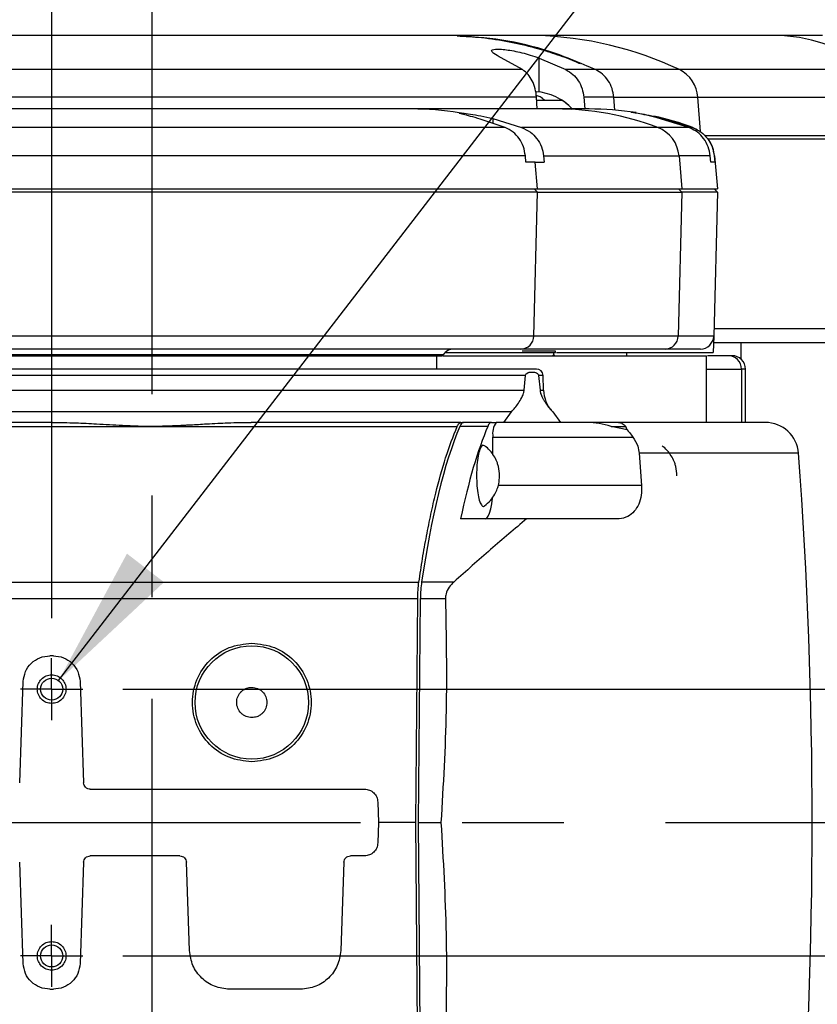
# Model space of a CAD drawing. Extents: x 0 to 841, y 0 to 594.
# Tile 72 of 142: x 318 to 338, y 519 to 544. Entities that reach past the tile are written whole.
import ezdxf

# ---------------------------------------------------------------- set-up
doc = ezdxf.new("R2010")
doc.units = 0
doc.linetypes.add('CENTERX2', pattern=[20.32, 12.7, -2.54, 2.54, -2.54])
doc.layers.get('0').update_dxf_attribs({"linetype": 'CONTINUOUS'})
doc.styles.add('SLDTEXTSTYLE0', font='TXT', dxfattribs={"width": 0.75})
doc.styles.add('SLDTEXTSTYLE3', font='TXT', dxfattribs={"width": 0.6875})
doc.dimstyles.new('SLDDIMSTYLE0', dxfattribs={"dimtxt": 3.5, "dimasz": 3.556, "dimexe": 0, "dimexo": 0.0625, "dimgap": 0.875, "dimtad": 1, "dimlfac": 6, "dimrnd": 1e-09, "dimzin": 12, "dimtxsty": 'SLDTEXTSTYLE0', "dimsah": 1, "dimcen": 0.09, "dimazin": 3, "dimtfac": 1, "dimtmove": 0, "dimatfit": 3, "dimtolj": 1, "dimtzin": 12})
doc.dimstyles.new('SLDDIMSTYLE17', dxfattribs={"dimtxt": 3.5, "dimasz": 3.556, "dimexe": 0, "dimexo": 0.0625, "dimgap": 0.875, "dimtad": 1, "dimlfac": 2.5, "dimrnd": 1e-09, "dimzin": 12, "dimtxsty": 'SLDTEXTSTYLE0', "dimblk1": 'NONE', "dimblk2": 'NONE', "dimsah": 1, "dimcen": 0, "dimazin": 3, "dimtol": 1, "dimtp": 0.012, "dimtfac": 1, "dimtdec": 3, "dimtmove": 0, "dimatfit": 3, "dimtolj": 1})
doc.dimstyles.new('SLDDIMSTYLE18', dxfattribs={"dimtxt": 3.5, "dimasz": 3.556, "dimexe": 0, "dimexo": 0.0625, "dimgap": 0.875, "dimtad": 1, "dimlfac": 2.5, "dimrnd": 1e-09, "dimzin": 12, "dimtxsty": 'SLDTEXTSTYLE0', "dimblk1": 'NONE', "dimblk2": 'NONE', "dimsah": 1, "dimcen": 0, "dimazin": 3, "dimtol": 1, "dimtp": 0.01, "dimtfac": 1, "dimtmove": 0, "dimatfit": 3, "dimtolj": 1})
doc.dimstyles.new('SLDDIMSTYLE2', dxfattribs={"dimtxt": 3.5, "dimasz": 3.556, "dimexe": 0, "dimexo": 0.0625, "dimgap": 0.875, "dimtad": 1, "dimlfac": 6, "dimrnd": 1e-09, "dimzin": 12, "dimtxsty": 'SLDTEXTSTYLE0', "dimsah": 1, "dimcen": 0.09, "dimazin": 3, "dimtfac": 1, "dimtofl": 0, "dimtmove": 0, "dimatfit": 3, "dimtolj": 1, "dimtzin": 12})
doc.dimstyles.new('SLDDIMSTYLE8', dxfattribs={"dimtxt": 0, "dimasz": 3.556, "dimexe": 0, "dimexo": 0.0625, "dimgap": 0, "dimtad": 0, "dimtih": 1, "dimtoh": 1, "dimdec": 0, "dimrnd": 1e-09, "dimzin": 0, "dimtxsty": 'STANDARD', "dimsah": 1, "dimcen": 0.09, "dimazin": 3, "dimtfac": 3.556, "dimtdec": 0, "dimtofl": 0, "dimtmove": 0, "dimatfit": 3, "dimtolj": 1, "dimtzin": 0})

# ---------------------------------------------------------------- blocks, each defined once
blk = doc.blocks.new('_D_36')
at = {"color": 7, "linetype": 'CONTINUOUS'}
for p, q in [((319.138, 529.027), (319.138, 552.92)), ((321.638, 548.328), (321.638, 552.92)), ((319.138, 551.92), (312.788, 551.92)), ((319.138, 551.92), (321.638, 551.92)), ((321.638, 551.92), (330.464, 551.92))]:
    blk.add_line(p, q, dxfattribs=at)
for points in [[(319.138, 551.92), (315.582, 552.301), (315.582, 551.539)], [(321.638, 551.92), (325.194, 551.539), (325.194, 552.301)]]:
    blk.add_solid(points, dxfattribs=at)
at = {"color": 7, "linetype": 'CONTINUOUS', "insert": (325.291, 556.432, 0.017), "char_height": 3.5, "attachment_point": 1, "style": 'SLDTEXTSTYLE0'}
blk.add_mtext('15', dxfattribs=at)
blk = doc.blocks.new('_D_37')
at = {"color": 7, "linetype": 'CONTINUOUS'}
for p, q in [((394.388, 527.252), (394.388, 536.719)), ((320.913, 527.252), (395.388, 527.252)), ((394.388, 527.252), (394.388, 523.919)), ((394.388, 523.919), (394.388, 517.569))]:
    blk.add_line(p, q, dxfattribs=at)
for points in [[(394.388, 527.252), (394.769, 530.808), (394.007, 530.808)], [(394.388, 523.919), (394.007, 520.363), (394.769, 520.363)]]:
    blk.add_solid(points, dxfattribs=at)
at = {"color": 7, "linetype": 'CONTINUOUS', "insert": (389.876, 531.546, 0.017), "char_height": 3.5, "attachment_point": 1, "rotation": 90, "style": 'SLDTEXTSTYLE0'}
blk.add_mtext('20', dxfattribs=at)
blk = doc.blocks.new('_D_45')
at = {"color": 7, "linetype": 'CONTINUOUS'}
for p, q in [((314.138, 529.027), (314.138, 552.92)), ((319.138, 529.027), (319.138, 552.92)), ((314.138, 551.92), (319.138, 551.92))]:
    blk.add_line(p, q, dxfattribs=at)
for points in [[(314.138, 551.92), (317.694, 551.539), (317.694, 552.301)], [(319.138, 551.92), (315.582, 552.301), (315.582, 551.539)]]:
    blk.add_solid(points, dxfattribs=at)
at = {"color": 7, "linetype": 'CONTINUOUS', "insert": (314.46, 556.432, -101.859), "char_height": 3.5, "attachment_point": 1, "style": 'SLDTEXTSTYLE0'}
blk.add_mtext('30', dxfattribs=at)
blk = doc.blocks.new('_D_46')
at = {"color": 7, "linetype": 'CONTINUOUS'}
for p, q in [((400.686, 527.252), (400.686, 536.719)), ((320.913, 527.252), (401.686, 527.252)), ((400.686, 527.252), (400.686, 520.586)), ((320.913, 520.586), (401.686, 520.586)), ((400.686, 520.586), (400.686, 514.236))]:
    blk.add_line(p, q, dxfattribs=at)
for points in [[(400.686, 527.252), (401.067, 530.808), (400.305, 530.808)], [(400.686, 520.586), (400.305, 517.03), (401.067, 517.03)]]:
    blk.add_solid(points, dxfattribs=at)
at = {"color": 7, "linetype": 'CONTINUOUS', "insert": (396.174, 531.546, -101.859), "char_height": 3.5, "attachment_point": 1, "rotation": 90, "style": 'SLDTEXTSTYLE0'}
blk.add_mtext('40', dxfattribs=at)
blk = doc.blocks.new('SW_CENTERMARKSYMBOL_19')
at = {"color": 0, "linetype": 'CONTINUOUS'}
for p, q in [((0, 0.417), (0, 0.775)), ((0, 0), (0, 0.417)), ((-0.417, 0), (-0.775, 0)), ((0, 0), (-0.417, 0)), ((0, 0), (0, -0.417)), ((0, 0), (0.417, 0)), ((0.417, 0), (0.775, 0)), ((0, -0.417), (0, -0.775))]:
    blk.add_line(p, q, dxfattribs=at)
blk = doc.blocks.new('SW_CENTERMARKSYMBOL_20')
at = {"color": 0, "linetype": 'CONTINUOUS'}
for p, q in [((0, 0.417), (0, 0.775)), ((0, 0), (0, 0.417)), ((-0.417, 0), (-0.775, 0)), ((0, 0), (-0.417, 0)), ((0, 0), (0, -0.417)), ((0, 0), (0.417, 0)), ((0.417, 0), (0.775, 0)), ((0, -0.417), (0, -0.775))]:
    blk.add_line(p, q, dxfattribs=at)
blk = doc.blocks.new('_D_71')
at = {"color": 7, "linetype": 'CONTINUOUS'}
for centre, start, end in [((561.062, 536.749), 153.4349, 206.5651), ((557.426, 536.749), 333.4349, 26.5651)]:
    blk.add_arc(centre, 10.12, start, end, dxfattribs=at)
at = {"color": 7, "linetype": 'CONTINUOUS', "char_height": 3.5, "attachment_point": 1}
for s, insert, style in [('0.012', (554.839, 541.26, -108.66), 'SLDTEXTSTYLE0'), ('+', (552.01, 541.26, -108.66), 'SLDTEXTSTYLE0'), ('depth 4', (568.858, 536.788, -108.66), 'SLDTEXTSTYLE0'), ('%%c', (534.716, 536.735, -108.66), 'SLDTEXTSTYLE0'), ('4 H7', (539.995, 536.788, -108.66), 'SLDTEXTSTYLE3'), ('0', (554.839, 536.735, -108.66), 'SLDTEXTSTYLE0')]:
    blk.add_mtext(s, dxfattribs=dict(at, insert=insert, style=style))
blk = doc.blocks.new('_NONE')
blk = doc.blocks.new('_D_72')
at = {"color": 7, "linetype": 'CONTINUOUS'}
for centre, start, end in [((561.427, 563.816), 153.4349, 206.5651), ((555.205, 563.816), 333.4349, 26.5651)]:
    blk.add_arc(centre, 10.12, start, end, dxfattribs=at)
at = {"color": 7, "linetype": 'CONTINUOUS', "char_height": 3.5, "attachment_point": 1}
for s, insert, style in [('0.01', (555.205, 568.328, -108.66), 'SLDTEXTSTYLE0'), ('+', (552.375, 568.328, -108.66), 'SLDTEXTSTYLE0'), ('depth 5', (566.637, 563.855, -108.66), 'SLDTEXTSTYLE0'), ('2x', (530.254, 563.855, -108.66), 'SLDTEXTSTYLE0'), ('%%c', (535.081, 563.802, -108.66), 'SLDTEXTSTYLE0'), ('3 H7', (540.36, 563.855, -108.66), 'SLDTEXTSTYLE3'), ('0', (555.205, 563.802, -108.66), 'SLDTEXTSTYLE0')]:
    blk.add_mtext(s, dxfattribs=dict(at, insert=insert, style=style))

msp = doc.modelspace()

# ---------------------------------------------------------------- linework, layer by layer
at = {"color": 7, "linetype": 'CENTERX2'}
for p, q in [((321.6377, 547.3278), (321.6377, 499.6179)), ((192.2305, 523.919), (397.7378, 523.919))]:
    msp.add_line(p, q, dxfattribs=at)
at = {"color": 7, "linetype": 'CONTINUOUS'}
for p, q in [((331.2406, 543.5857), (329.1706, 543.5857)), ((338.3942, 543.5857), (337.3642, 543.5857)), ((330.9018, 542.7344), (330.3718, 543.0288)), ((331.3132, 543.0252), (331.9825, 542.7344)), ((332.7258, 542.7344), (331.9825, 542.7344)), ((339.618, 542.7344), (334.8204, 542.7344)), ((331.2705, 541.7523), (331.2523, 542.0448)), ((333.1832, 542.0448), (332.4313, 542.0448)), ((332.4313, 542.0448), (332.4546, 541.7523)), ((333.2092, 541.7245), (333.1832, 542.0448)), ((335.281, 542.0448), (339.908, 542.0448)), ((331.7374, 541.7523), (328.1329, 541.7523)), ((330.4649, 541.2895), (329.8466, 541.4987)), ((330.1598, 541.5103), (330.8753, 541.2895)), ((335.0564, 541.2895), (334.2694, 541.5338)), ((334.3443, 541.5339), (335.1444, 541.2895)), ((334.2801, 541.2895), (330.8753, 541.2895)), ((335.0564, 541.2895), (334.2801, 541.2895)), ((335.5397, 541.0023), (339.9582, 541.0023)), ((330.9855, 540.419), (330.9723, 540.5802)), ((331.2207, 540.419), (330.9855, 540.419)), ((331.2778, 539.7523), (331.2207, 540.419)), ((331.2207, 540.419), (331.4406, 540.419)), ((331.4263, 540.5802), (331.4406, 540.419)), ((331.4263, 540.5802), (334.8114, 540.5802)), ((334.8114, 540.5802), (334.8824, 539.7523)), ((335.5914, 540.5802), (334.8114, 540.5802)), ((335.6053, 540.419), (335.5914, 540.5802)), ((335.7023, 540.419), (335.6053, 540.419)), ((335.6881, 540.5802), (335.7023, 540.419)), ((335.6993, 540.5802), (335.6881, 540.5802)), ((335.6993, 540.5802), (335.7717, 539.7523)), ((331.2778, 539.669), (310.8154, 539.669)), ((331.1856, 536.0769), (331.2778, 539.669)), ((331.2778, 539.669), (331.1962, 539.7523)), ((331.2778, 539.7523), (334.8824, 539.7523)), ((331.2778, 539.669), (334.8824, 539.669)), ((334.8824, 539.669), (334.7902, 536.0769)), ((334.8007, 539.7523), (334.8824, 539.669)), ((335.7717, 539.669), (334.8824, 539.669)), ((335.7717, 539.669), (335.6777, 536.0769)), ((335.6884, 539.7523), (335.7717, 539.669)), ((334.7902, 536.0769), (331.1856, 536.0769)), ((335.6777, 536.0769), (334.7902, 536.0769)), ((335.6777, 536.0769), (335.667, 535.669)), ((334.4635, 535.7523), (330.859, 535.7523)), ((328.9152, 535.6073), (314.3603, 535.6073)), ((328.7627, 535.2523), (328.7627, 535.5861)), ((328.8733, 535.5853), (328.9152, 535.6073)), ((331.6497, 535.5853), (331.6834, 535.619)), ((331.6834, 535.619), (331.6834, 535.6523)), ((331.7251, 535.6686), (331.7251, 535.7027)), ((331.7542, 535.669), (335.667, 535.669)), ((335.4976, 533.919), (335.4976, 535.5861)), ((336.039, 535.5857), (335.5267, 535.5857)), ((336.1377, 535.5857), (336.039, 535.5857)), ((336.4711, 533.919), (336.4711, 535.2523)), ((330.9418, 534.7234), (330.9765, 535.0915)), ((331.3037, 535.0915), (331.3384, 534.7234)), ((331.427, 534.7234), (331.4142, 535.0915)), ((330.4308, 533.919), (330.625, 534.1789)), ((331.6551, 534.1789), (331.6398, 534.1957)), ((331.6551, 534.1789), (331.8494, 533.919)), ((319.1563, 533.919), (309.9711, 533.919)), ((309.9711, 533.819), (329.2678, 533.819)), ((329.3585, 533.919), (324.1191, 533.919)), ((330.034, 533.819), (329.3362, 533.819)), ((329.3585, 533.919), (329.4269, 533.919)), ((330.1248, 533.919), (329.4269, 533.919)), ((330.1248, 533.919), (330.2441, 533.919)), ((332.5134, 533.919), (330.2441, 533.919)), ((333.2991, 533.919), (332.5134, 533.919)), ((333.5148, 533.729), (333.1135, 533.819)), ((333.1135, 533.819), (333.4803, 533.819)), ((333.5148, 533.729), (333.4803, 533.819)), ((330.1622, 533.1145), (330.1622, 533.5523)), ((330.1622, 533.5523), (333.6589, 533.5523)), ((333.8147, 533.1472), (333.8775, 532.344)), ((331.0045, 531.5107), (329.3554, 531.5107)), ((333.2877, 531.5107), (331.0045, 531.5107)), ((309.9711, 529.9299), (328.3123, 529.9299)), ((329.1857, 529.9299), (328.3807, 529.9299)), ((309.9711, 529.5137), (328.2829, 529.5137)), ((328.2381, 523.919), (328.2829, 529.5137)), ((328.3065, 523.919), (328.3513, 529.5137)), ((328.3513, 529.5137), (328.9768, 529.5137)), ((319.1817, 528.0857), (319.0937, 528.0857)), ((318.3392, 524.9132), (318.4275, 527.4423)), ((319.848, 527.4423), (319.9363, 524.9132)), ((320.1028, 524.7523), (326.9534, 524.7523)), ((327.2865, 524.4306), (327.3044, 523.919)), ((327.3044, 523.919), (327.2865, 523.4074)), ((328.2381, 523.919), (327.3044, 523.919)), ((328.2829, 518.3243), (328.2381, 523.919)), ((328.3065, 523.919), (328.8642, 523.919)), ((328.3513, 518.3243), (328.3065, 523.919)), ((318.4275, 520.3957), (318.3392, 522.9248)), ((319.9363, 522.9248), (319.848, 520.3957)), ((322.3391, 523.0857), (320.1028, 523.0857)), ((322.5828, 520.7174), (322.5057, 522.9248)), ((326.4363, 522.9248), (326.3593, 520.7175)), ((326.9534, 523.0857), (326.6028, 523.0857)), ((319.0937, 519.7523), (319.1817, 519.7523)), ((325.3599, 519.7523), (323.5822, 519.7523))]:
    msp.add_line(p, q, dxfattribs=at)
at = {"color": 8, "linetype": 'CONTINUOUS'}
for p, q in [((331.3132, 542.175), (331.3132, 543.0252)), ((330.9018, 542.7344), (309.6788, 542.7344)), ((334.8204, 542.7344), (332.7258, 542.7344)), ((331.2523, 542.0448), (309.1855, 542.0448)), ((333.1832, 542.0448), (335.281, 542.0448)), ((335.351, 541.1874), (335.281, 542.0448)), ((330.1598, 541.5103), (330.1598, 541.3927)), ((330.4649, 541.2895), (311.4298, 541.2895)), ((330.9723, 540.5802), (310.8878, 540.5802)), ((340.0068, 536.2581), (335.6824, 536.2581)), ((331.1856, 536.0769), (310.9095, 536.0769)), ((336.3671, 535.4942), (336.3671, 535.919)), ((333.4992, 535.669), (333.4992, 535.5857)), ((335.4976, 535.2523), (336.3701, 535.2523)), ((336.3701, 535.2523), (336.3701, 533.919)), ((336.4711, 535.2523), (336.3701, 535.2523)), ((330.9765, 535.0915), (311.8613, 535.0915)), ((331.4142, 535.0915), (331.3037, 535.0915)), ((311.8484, 534.7234), (330.9418, 534.7234)), ((331.3384, 534.7234), (331.427, 534.7234)), ((330.625, 534.1789), (311.6201, 534.1789)), ((337.7966, 533.1472), (333.8147, 533.1472)), ((333.8775, 532.344), (330.2949, 532.344))]:
    msp.add_line(p, q, dxfattribs=at)
at = {"color": 7, "linetype": 'CONTINUOUS'}
for points in [[(335.1574, 541.2895), (335.2646, 541.2411), (335.2678, 541.2394)], [(329.9759, 531.5107), (330.0122, 531.5267), (330.0472, 531.5741), (330.0794, 531.6511), (330.1076, 531.7547), (330.1308, 531.881), (330.148, 532.0251), (330.1493, 532.0398)]]:
    msp.add_lwpolyline(points, dxfattribs=at)
for centre, radius in [((324.1382, 526.919), 1.4167), ((319.1377, 527.2523), 0.275), ((319.1377, 520.5857), 0.275)]:
    msp.add_circle(centre, radius, dxfattribs=at)
for centre, radius, start, end in [((331.0351, 534.7686), 8.8194, 64.58309, 88.66487), ((337.1486, 539.6056), 3.9859, 51.71799, 86.90046), ((334.4511, 541.9892), 0.8317, 3.83606, 63.63814), ((331.1599, 540.8506), 1.3333, 42.14396, 86.82963), ((331.1599, 540.8506), 1.3333, 41.87606, 57.05368), ((328.1328, 534.5424), 7.2099, 80.53421, 89.99902), ((331.7362, 534.5297), 7.2226, 69.37654, 89.98981), ((332.5634, 534.2523), 7.5, 80.98397, 90), ((332.5634, 534.2523), 7.5, 69.76562, 77.52867), ((333.9831, 540.5134), 0.831, 4.61087, 69.05416), ((334.8691, 540.5076), 0.8333, 5, 33.51348), ((330.8558, 536.0822), 0.3299, 270.5573, 359.08611), ((334.4603, 536.0822), 0.3299, 270.55741, 359.086), ((335.3444, 536.0857), 0.3333, 270, 358.5), ((329.1902, 535.419), 0.3333, 90, 145.59771), ((331.7167, 535.619), 0.0333, 180, 270), ((336.0379, 535.2535), 0.3322, 359.80496, 89.80367), ((336.1377, 535.2523), 0.3333, 0, 90), ((331.2476, 535.0857), 0.1667, 2, 90), ((332.2599, 534.7525), 0.8333, 182, 221.95221), ((330.6337, 533.6394), 0.4795, 144.33625, 190.46363), ((336.9656, 533.0857), 0.8333, 4.23374, 90), ((213.1377, 523.919), 125, 355.766258, 4.233742)]:
    msp.add_arc(centre, radius, start, end, dxfattribs=at)
for centre, major_axis, start_param, end_param in [((330.5616, 523.919), (0, 11.25), 0.4949341, 1.0071132), ((329.4269, 533.0857), (0, 0.8333), 0, 0.4949341), ((331.2594, 523.919), (0, 11.25), 0.4949341, 0.8300826), ((330.1248, 533.0857), (0, 0.8333), 0, 0.4949341), ((328.5423, 529.4847), (0, 0.8333), 1.0071132, 1.5358897)]:
    msp.add_ellipse(centre, major_axis=major_axis, ratio=0.22933, start_param=start_param, end_param=end_param, dxfattribs=at)
for points, knots in [([(329.1706, 543.5857), (329.0556, 543.5857), (328.8219, 543.5857), (328.3596, 543.5857), (327.8033, 543.5857), (327.1458, 543.5857), (326.3935, 543.5857), (325.5594, 543.5857), (324.6577, 543.5857), (323.7054, 543.5857), (322.7275, 543.5857), (321.7449, 543.5857), (320.7772, 543.5857), (319.8471, 543.5857), (318.9689, 543.5857), (318.1538, 543.5857), (317.4059, 543.5857), (316.7146, 543.5857), (316.0725, 543.5857), (315.4674, 543.5857), (314.9146, 543.5857), (314.4307, 543.5857), (314.0329, 543.5857), (313.7385, 543.5857), (313.5488, 543.5857), (313.5252, 543.5857), (313.5133, 543.5857)], [0, 0, 0, 0, 0.0382252, 0.0776519, 0.1182289, 0.1607586, 0.204031, 0.2479683, 0.2926281, 0.3373204, 0.3819602, 0.4258261, 0.4690111, 0.511438, 0.5518763, 0.5911604, 0.6292322, 0.6656079, 0.7030638, 0.7415502, 0.78235, 0.8241393, 0.8668481, 0.9108917, 0.9553028, 1, 1, 1, 1]), ([(332.7258, 542.7344), (332.347, 542.896), (331.5894, 543.2192), (330.3905, 543.5063), (329.5772, 543.5592), (329.1706, 543.5857)], [0, 0, 0, 0, 0.3333332, 0.6666667, 1, 1, 1, 1]), ([(337.3642, 543.5857), (336.915, 543.5857), (336.0166, 543.5857), (334.8031, 543.5857), (333.7015, 543.5857), (332.7341, 543.5857), (331.8938, 543.5857), (331.4583, 543.5857), (331.2406, 543.5857)], [0, 0, 0, 0, 0.1666364, 0.3333614, 0.4999998, 0.6666304, 0.8333594, 1, 1, 1, 1]), ([(329.2681, 543.5765), (329.4707, 543.5666), (329.9072, 543.5452), (330.5567, 543.442), (331.1696, 543.3013), (331.7132, 543.1331), (332.091, 542.9982), (332.298, 542.9055), (332.345, 542.8845)], [0, 0, 0, 0, 0.1925494, 0.4147426, 0.6225069, 0.7872016, 0.9516517, 1, 1, 1, 1]), ([(330.1277, 543.2047), (330.1326, 543.2152), (330.1423, 543.236), (330.2199, 543.2492), (330.3385, 543.2487), (330.4956, 543.2335), (330.6823, 543.2036), (330.8868, 543.1593), (331.1056, 543.0998), (331.2415, 543.051), (331.3132, 543.0252)], [0, 0, 0, 0, 0.1222416, 0.2427468, 0.3628141, 0.4835261, 0.6052847, 0.7311658, 0.8580163, 1, 1, 1, 1]), ([(330.3718, 543.0288), (330.2998, 543.0664), (330.1618, 543.1385), (330.1388, 543.1833), (330.1277, 543.2047)], [0, 0, 0, 0, 0.5221716, 1, 1, 1, 1]), ([(331.2523, 542.0448), (331.2438, 542.1175), (331.2266, 542.2643), (331.1503, 542.4593), (331.043, 542.6271), (330.95, 542.6978), (330.9018, 542.7344)], [0, 0, 0, 0, 0.24703983, 0.49930163, 0.74066952, 1, 1, 1, 1]), ([(331.9825, 542.7344), (332.0443, 542.6977), (332.1636, 542.6268), (332.301, 542.4589), (332.3984, 542.2639), (332.4204, 542.1174), (332.4313, 542.0448)], [0, 0, 0, 0, 0.2596587, 0.5013907, 0.7532742, 1, 1, 1, 1]), ([(333.1832, 542.0448), (333.172, 542.1182), (333.1494, 542.265), (333.0485, 542.4621), (332.9081, 542.6288), (332.7866, 542.6992), (332.7258, 542.7344)], [0, 0, 0, 0, 0.2499998, 0.4999999, 0.7499987, 1, 1, 1, 1]), ([(331.4514, 541.9694), (331.4157, 542.0007), (331.3549, 542.0541), (331.2777, 542.0769), (331.2458, 542.0863)], [0, 0, 0, 0, 0.5861069, 1, 1, 1, 1]), ([(331.257, 541.9694), (331.2764, 541.9694), (331.4146, 541.9694), (331.6277, 541.9694), (331.844, 541.9694), (331.8714, 541.9694), (331.8851, 541.9694)], [0, 0, 0, 0, 0.0515485, 0.367701, 0.6838515, 1, 1, 1, 1]), ([(328.1329, 541.7523), (328.0703, 541.7523), (327.9427, 541.7523), (327.6298, 541.7523), (327.2202, 541.7523), (326.7062, 541.7523), (326.0962, 541.7523), (325.4203, 541.7523), (324.6558, 541.7523), (323.8332, 541.7523), (323.1261, 541.7523), (322.6729, 541.7523), (322.4851, 541.7523), (322.3909, 541.7523), (322.3437, 541.7523), (322.3201, 541.7523), (322.3083, 541.7523), (322.3024, 541.7523), (322.2994, 541.7523), (322.298, 541.7523), (322.2972, 541.7523), (322.2969, 541.7523), (322.2967, 541.7523), (322.2966, 541.7523), (322.2965, 541.7523), (322.2965, 541.7523), (322.2965, 541.7523), (322.2965, 541.7523), (322.2632, 541.7523), (322.1561, 541.7523), (321.9801, 541.7523), (321.7956, 541.7523), (321.4785, 541.7523), (321.1234, 541.7523), (320.7589, 541.7523), (320.577, 541.7523), (320.4861, 541.7523), (320.4408, 541.7523), (320.4181, 541.7523), (320.4067, 541.7523), (320.4011, 541.7523), (320.3982, 541.7523), (320.3968, 541.7523), (320.3961, 541.7523), (320.3958, 541.7523), (320.3956, 541.7523), (320.3955, 541.7523), (320.3955, 541.7523), (320.3954, 541.7523), (320.3954, 541.7523), (320.3954, 541.7523), (320.3954, 541.7523), (320.3952, 541.7523), (320.3933, 541.7523), (320.387, 541.7523), (320.3646, 541.7523), (320.2307, 541.7523), (320.0177, 541.7523), (319.6895, 541.7523), (319.3999, 541.7523), (319.1038, 541.7523), (318.8097, 541.7523), (318.4649, 541.7523), (318.0926, 541.7523), (317.7337, 541.7523), (317.3688, 541.7523), (316.9439, 541.7523), (316.5591, 541.7523), (316.2713, 541.7523), (316.1319, 541.7523), (316.0634, 541.7523), (316.0295, 541.7523), (316.0126, 541.7523), (316.0042, 541.7523), (316, 541.7523), (315.9979, 541.7523), (315.9969, 541.7523), (315.9963, 541.7523), (315.9961, 541.7523), (315.9959, 541.7523), (315.9959, 541.7523), (315.9958, 541.7523), (315.9958, 541.7523), (315.9958, 541.7523), (315.9958, 541.7523), (315.9958, 541.7523), (315.9949, 541.7523), (315.9912, 541.7523), (315.9695, 541.7523), (315.8813, 541.7523), (315.7355, 541.7523), (315.5466, 541.7523), (315.3634, 541.7523), (315.2019, 541.7523), (315.0665, 541.7523), (314.9341, 541.7523), (314.7945, 541.7523), (314.6513, 541.7523), (314.5081, 541.7523), (314.3664, 541.7523), (314.236, 541.7523), (314.14, 541.7523), (314.0728, 541.7523), (314.0315, 541.7523), (314.0263, 541.7523), (314.0237, 541.7523)], [0, 0, 0, 0, 0.0388713, 0.0792469, 0.1205112, 0.1628982, 0.206127, 0.2493551, 0.2891744, 0.3366103, 0.3797323, 0.3953956, 0.4032277, 0.4071438, 0.4091019, 0.4100809, 0.4105706, 0.4108153, 0.4109377, 0.4109988, 0.4110294, 0.4110448, 0.4110524, 0.4110563, 0.4110582, 0.4110591, 0.4110596, 0.4110598, 0.4110599, 0.4158277, 0.4267091, 0.4363717, 0.4423929, 0.4722279, 0.4871447, 0.4946036, 0.4983331, 0.5001978, 0.5011302, 0.5015963, 0.5018295, 0.501946, 0.5020043, 0.5020334, 0.502048, 0.5020553, 0.502059, 0.5020608, 0.5020617, 0.5020622, 0.5020624, 0.5020625, 0.5020627, 0.5020955, 0.5023313, 0.502966, 0.5053336, 0.5216123, 0.5337384, 0.5530927, 0.5641343, 0.5777343, 0.5972602, 0.6167861, 0.6359352, 0.6548943, 0.6772194, 0.7090015, 0.7249303, 0.7328954, 0.7368781, 0.7388695, 0.7398654, 0.7403631, 0.7406122, 0.7407367, 0.7407986, 0.7408299, 0.7408455, 0.7408533, 0.7408573, 0.7408589, 0.7408601, 0.7408604, 0.7408605, 0.7408615, 0.7408616, 0.7409834, 0.741973, 0.7447509, 0.7605488, 0.7722465, 0.7877111, 0.8039124, 0.8131774, 0.824, 0.8411586, 0.8553912, 0.8714724, 0.8935801, 0.9152129, 0.938666, 0.9579634, 0.9789816, 1, 1, 1, 1]), ([(329.3185, 541.6542), (329.342, 541.6537), (329.3889, 541.6527), (329.5884, 541.6272), (329.8552, 541.5827), (330.0576, 541.5346), (330.1598, 541.5103)], [0, 0, 0, 0, 0.2466888, 0.4943897, 0.7446786, 1, 1, 1, 1]), ([(329.8466, 541.4987), (329.7594, 541.5231), (329.5912, 541.5701), (329.4158, 541.6166), (329.3195, 541.6433), (329.3217, 541.6479), (329.3226, 541.6497)], [0, 0, 0, 0, 0.29442775, 0.56768568, 0.83279707, 1, 1, 1, 1]), ([(332.5634, 541.7523), (332.545, 541.7523), (332.5082, 541.7523), (332.2321, 541.7523), (331.9023, 541.7523), (331.7374, 541.7523)], [0, 0, 0, 0, 0.33330552, 0.66668918, 1, 1, 1, 1]), ([(333.6188, 541.6712), (333.6334, 541.6697), (333.6621, 541.6668), (333.8272, 541.6417), (334.0589, 541.6002), (334.2483, 541.5562), (334.3443, 541.5339)], [0, 0, 0, 0, 0.2511131, 0.494083, 0.743473, 1, 1, 1, 1]), ([(334.2694, 541.5338), (334.1758, 541.5562), (333.9913, 541.6002), (333.7779, 541.6416), (333.6402, 541.666), (333.629, 541.6688), (333.6237, 541.6701)], [0, 0, 0, 0, 0.2651953, 0.5224727, 0.7736088, 1, 1, 1, 1]), ([(330.9723, 540.5802), (330.96, 540.6572), (330.9353, 540.8126), (330.8241, 541.0165), (330.6679, 541.1881), (330.5342, 541.2549), (330.4649, 541.2895)], [0, 0, 0, 0, 0.24737688, 0.49973814, 0.74057528, 1, 1, 1, 1]), ([(330.8753, 541.2895), (330.9522, 541.254), (331.0966, 541.1873), (331.2661, 541.0153), (331.3862, 540.8129), (331.4131, 540.6567), (331.4263, 540.5802)], [0, 0, 0, 0, 0.266703, 0.5004942, 0.7552087, 1, 1, 1, 1]), ([(335.5914, 540.5802), (335.5787, 540.6565), (335.5528, 540.8117), (335.4366, 541.0143), (335.2721, 541.1869), (335.1311, 541.254), (335.0564, 541.2895)], [0, 0, 0, 0, 0.2443777, 0.4973483, 0.7338991, 1, 1, 1, 1]), ([(335.1444, 541.2895), (335.2204, 541.2539), (335.3639, 541.1868), (335.531, 541.014), (335.6489, 540.8114), (335.6752, 540.6564), (335.6881, 540.5802)], [0, 0, 0, 0, 0.2664074, 0.5032206, 0.7558914, 1, 1, 1, 1]), ([(335.4604, 541.0857), (335.5924, 541.0857), (335.8886, 541.0857), (336.4815, 541.0857), (337.2069, 541.0857), (338.0344, 541.0857), (338.9454, 541.0857), (339.62, 541.0857), (339.9573, 541.0857)], [0, 0, 0, 0, 0.1384263, 0.3107415, 0.483056, 0.6553707, 0.8276852, 1, 1, 1, 1]), ([(310.8154, 539.7523), (310.8304, 539.7523), (310.8603, 539.7523), (311.1012, 539.7523), (311.4818, 539.7523), (312.0105, 539.7523), (312.6757, 539.7523), (313.4682, 539.7523), (314.376, 539.7523), (315.3854, 539.7523), (316.4814, 539.7523), (317.6475, 539.7523), (318.8661, 539.7523), (320.119, 539.7523), (321.3873, 539.7523), (322.6521, 539.7523), (323.8942, 539.7523), (325.0952, 539.7523), (326.237, 539.7523), (327.3023, 539.7523), (328.2753, 539.7523), (329.1411, 539.7523), (329.8877, 539.7523), (330.5002, 539.7523), (330.9832, 539.7523), (331.1796, 539.7523), (331.2778, 539.7523)], [0, 0, 0, 0, 0.0416667, 0.0833333, 0.1249996, 0.1666667, 0.2083329, 0.2499998, 0.2916663, 0.3333333, 0.3749999, 0.4166666, 0.4583333, 0.4999999, 0.5416666, 0.5833332, 0.6249999, 0.6666667, 0.7083331, 0.7499999, 0.7916666, 0.8333335, 0.8750002, 0.9166667, 0.9583331, 1, 1, 1, 1]), ([(334.8824, 539.7523), (335.0599, 539.7523), (335.4149, 539.7523), (335.7123, 539.7523), (335.7519, 539.7523), (335.7717, 539.7523)], [0, 0, 0, 0, 0.33333404, 0.66666675, 1, 1, 1, 1]), ([(330.859, 535.7523), (330.7649, 535.7523), (330.5766, 535.7523), (330.1136, 535.7523), (329.5263, 535.7523), (328.8107, 535.7523), (327.9807, 535.7523), (327.0478, 535.7523), (326.0267, 535.7523), (324.9321, 535.7523), (323.7808, 535.7523), (322.59, 535.7523), (321.3775, 535.7523), (320.1616, 535.7523), (318.9605, 535.7523), (317.7922, 535.7523), (316.6745, 535.7523), (315.6237, 535.7523), (314.656, 535.7523), (313.7858, 535.7523), (313.026, 535.7523), (312.3883, 535.7523), (311.8816, 535.7523), (311.5166, 535.7523), (311.2856, 535.7523), (311.257, 535.7523), (311.2427, 535.7523)], [0, 0, 0, 0, 0.0416534, 0.0833436, 0.125, 0.1666507, 0.2083436, 0.2499997, 0.2916505, 0.3333434, 0.3749999, 0.4166506, 0.4583436, 0.4999999, 0.5416507, 0.5833436, 0.6249999, 0.6666509, 0.708344, 0.75, 0.7916512, 0.8333439, 0.8749999, 0.9166513, 0.9583439, 1, 1, 1, 1]), ([(335.3444, 535.7523), (335.3248, 535.7523), (335.2856, 535.7523), (334.9911, 535.7523), (334.6394, 535.7523), (334.4635, 535.7523)], [0, 0, 0, 0, 0.3333032, 0.6666884, 1, 1, 1, 1]), ([(335.6735, 535.919), (335.8704, 535.919), (336.2715, 535.919), (337.0111, 535.919), (337.8514, 535.919), (338.7802, 535.919), (339.4674, 535.919), (339.8109, 535.919)], [0, 0, 0, 0, 0.1941428, 0.3955826, 0.5970101, 0.798557, 1, 1, 1, 1]), ([(314.4014, 535.5857), (314.4133, 535.5857), (314.4372, 535.5857), (314.6295, 535.5857), (314.9327, 535.5857), (315.3531, 535.5857), (315.8803, 535.5857), (316.5062, 535.5857), (317.2199, 535.5857), (318.0092, 535.5857), (318.8606, 535.5857), (319.7595, 535.5857), (320.6905, 535.5857), (321.6377, 535.5857), (322.585, 535.5857), (323.516, 535.5857), (324.4149, 535.5857), (325.2662, 535.5857), (326.0555, 535.5857), (326.7692, 535.5857), (327.3951, 535.5857), (327.9224, 535.5857), (328.3427, 535.5857), (328.646, 535.5857), (328.8382, 535.5857), (328.8621, 535.5857), (328.874, 535.5857)], [0, 0, 0, 0, 0.0416669, 0.0833333, 0.1250004, 0.1666666, 0.2083335, 0.2500002, 0.2916666, 0.3333336, 0.3750001, 0.4166668, 0.4583333, 0.5, 0.5416667, 0.5833332, 0.6249999, 0.6666664, 0.7083334, 0.7499998, 0.7916665, 0.8333334, 0.8749996, 0.9166667, 0.9583331, 1, 1, 1, 1]), ([(328.9111, 535.5857), (329.155, 535.5857), (329.6664, 535.5857), (330.3363, 535.5857), (330.9207, 535.5857), (331.181, 535.5857), (331.3111, 535.5857)], [0, 0, 0, 0, 0.2329694, 0.4886456, 0.7443224, 1, 1, 1, 1]), ([(328.9716, 535.669), (329.0146, 535.669), (329.3247, 535.669), (329.8475, 535.669), (330.4997, 535.669), (331.0315, 535.669), (331.4248, 535.669), (331.6776, 535.669), (331.7092, 535.669), (331.7251, 535.669)], [0, 0, 0, 0, 0.0261528, 0.18846, 0.3507681, 0.5130772, 0.6753853, 0.8376918, 1, 1, 1, 1]), ([(331.7251, 535.7023), (331.7098, 535.7023), (331.6793, 535.7023), (331.418, 535.7023), (331.1502, 535.7023), (330.9297, 535.7023), (330.8891, 535.7023)], [0, 0, 0, 0, 0.3100052, 0.6200072, 0.9300121, 1, 1, 1, 1]), ([(331.3111, 535.5857), (331.6262, 535.5857), (332.2564, 535.5857), (333.0827, 535.5857), (333.8073, 535.5857), (334.4126, 535.5857), (334.8931, 535.5857), (335.2385, 535.5857), (335.4569, 535.5857), (335.484, 535.5857), (335.4976, 535.5857)], [0, 0, 0, 0, 0.1250002, 0.2499996, 0.3750001, 0.4999993, 0.6249994, 0.7499995, 0.8749998, 1, 1, 1, 1]), ([(331.2476, 535.2523), (331.2399, 535.2523), (331.2245, 535.2523), (331.0969, 535.2523), (330.8884, 535.2523), (330.5826, 535.2523), (330.1853, 535.2523), (329.6918, 535.2523), (329.1106, 535.2523), (328.4451, 535.2523), (327.707, 535.2523), (326.9105, 535.2523), (326.0659, 535.2523), (325.0988, 535.2523), (324.0111, 535.2523), (322.8218, 535.2523), (321.7352, 535.2523), (320.7585, 535.2523), (319.8692, 535.2523), (318.978, 535.2523), (318.0826, 535.2523), (317.2096, 535.2523), (316.365, 535.2523), (315.5685, 535.2523), (314.8304, 535.2523), (314.1649, 535.2523), (313.5837, 535.2523), (313.0903, 535.2523), (312.6496, 535.2523), (312.3003, 535.2523), (312.0696, 535.2523), (312.0416, 535.2523), (312.0278, 535.2523)], [0, 0, 0, 0, 0.0291273, 0.0582523, 0.0891259, 0.1200024, 0.1521627, 0.1843255, 0.2170841, 0.2500175, 0.2829509, 0.3157089, 0.3478692, 0.3800323, 0.4211705, 0.4611864, 0.5, 0.5291247, 0.5582524, 0.5891259, 0.6200022, 0.6521624, 0.6843256, 0.7170836, 0.7500169, 0.7829504, 0.815709, 0.8478688, 0.8800321, 0.9211707, 0.9611854, 1, 1, 1, 1]), ([(330.9765, 535.0915), (330.9768, 535.0941), (330.9776, 535.0997), (330.9805, 535.1098), (330.9904, 535.1252), (331.0415, 535.1769), (331.1234, 535.1801), (331.2115, 535.1722), (331.2649, 535.1507), (331.2892, 535.1256), (331.2995, 535.1102), (331.3026, 535.0998), (331.3033, 535.0942), (331.3037, 535.0915)], [0, 0, 0, 0, 0.0061371, 0.0128646, 0.0325254, 0.1001969, 0.4854502, 0.7619151, 0.8963231, 0.9663617, 0.9869389, 0.9937205, 1, 1, 1, 1]), ([(330.625, 534.1789), (330.6831, 534.247), (330.7708, 534.3496), (330.8717, 534.51), (330.9177, 534.6124), (330.9367, 534.6805), (330.9403, 534.711), (330.9418, 534.7234)], [0, 0, 0, 0, 0.5245651, 0.791356, 0.9333012, 0.9727011, 1, 1, 1, 1]), ([(331.3384, 534.7234), (331.3399, 534.7104), (331.3437, 534.6792), (331.356, 534.6359), (331.3743, 534.5855), (331.4014, 534.5289), (331.4364, 534.4669), (331.4883, 534.3862), (331.5567, 534.292), (331.6113, 534.2288), (331.6398, 534.1957)], [0, 0, 0, 0, 0.0298448, 0.0719129, 0.1405334, 0.2271662, 0.3450126, 0.4847361, 0.7300193, 1, 1, 1, 1]), ([(319.1563, 533.919), (319.3506, 533.9166), (319.7171, 533.912), (320.2998, 533.8804), (320.8199, 533.8498), (321.2813, 533.8294), (321.6683, 533.8226), (321.9573, 533.8294), (322.1658, 533.8372), (322.2686, 533.8416), (322.3758, 533.8467), (322.4872, 533.8524), (322.6989, 533.8643), (322.9665, 533.8796), (323.2782, 533.8967), (323.555, 533.9088), (323.8323, 533.9172), (324.0255, 533.9184), (324.1191, 533.919)], [0, 0, 0, 0, 0.1190045, 0.2245495, 0.3546198, 0.432625, 0.5005045, 0.5850341, 0.6046459, 0.6251574, 0.6465677, 0.6688753, 0.6920782, 0.7739443, 0.8305677, 0.8814594, 0.9426158, 1, 1, 1, 1]), ([(328.3123, 529.9299), (328.3419, 530.1258), (328.4016, 530.5216), (328.5026, 531.0869), (328.613, 531.6347), (328.7684, 532.3077), (328.9816, 533.0833), (329.1704, 533.5687), (329.2678, 533.819)], [0, 0, 0, 0, 0.1213914, 0.2451858, 0.3713984, 0.5000461, 0.742238, 1, 1, 1, 1]), ([(329.2678, 533.819), (329.2822, 533.848), (329.3111, 533.906), (329.3427, 533.9147), (329.3585, 533.919)], [0, 0, 0, 0, 0.4999622, 1, 1, 1, 1]), ([(333.1135, 533.819), (332.9139, 533.8686), (332.7119, 533.9188), (332.5156, 533.919), (332.5134, 533.919)], [0, 0, 0, 0, 0.9887626, 1, 1, 1, 1]), ([(333.2991, 533.919), (333.331, 533.9147), (333.3941, 533.9061), (333.4518, 533.8478), (333.4803, 533.819)], [0, 0, 0, 0, 0.5065979, 1, 1, 1, 1]), ([(336.9656, 533.919), (336.9455, 533.919), (336.9051, 533.919), (336.5772, 533.919), (336.0547, 533.919), (335.3233, 533.919), (334.4179, 533.919), (333.6709, 533.919), (333.2991, 533.919)], [0, 0, 0, 0, 0.1653132, 0.3320715, 0.5000006, 0.6679221, 0.8346838, 1, 1, 1, 1]), ([(333.5148, 533.729), (333.5516, 533.6867), (333.5997, 533.6313), (333.6476, 533.5674), (333.6589, 533.5523)], [0, 0, 0, 0, 0.7643161, 1, 1, 1, 1]), ([(333.6589, 533.5523), (333.7056, 533.4787), (333.7846, 533.3538), (333.8059, 533.2073), (333.8147, 533.1472)], [0, 0, 0, 0, 0.5898839, 1, 1, 1, 1]), ([(329.9523, 533.3342), (329.9362, 533.3427), (329.9009, 533.3614), (329.8475, 533.2851), (329.8, 533.1344), (329.7665, 532.9196), (329.7539, 532.725), (329.7531, 532.6125), (329.7529, 532.5857)], [0, 0, 0, 0, 0.1631918, 0.3571985, 0.5511987, 0.7452009, 0.939205, 1, 1, 1, 1]), ([(330.3284, 532.5857), (330.3232, 532.6632), (330.3158, 532.7721), (330.2676, 532.9261), (330.2104, 533.0532), (330.1144, 533.19), (330.0269, 533.2873), (329.9649, 533.3276), (329.9531, 533.3353)], [0, 0, 0, 0, 0.26667677, 0.37484638, 0.55523059, 0.74506049, 0.95141785, 1, 1, 1, 1]), ([(334.7589, 532.5857), (334.7537, 532.6632), (334.7463, 532.7721), (334.6981, 532.9261), (334.6409, 533.0532), (334.5449, 533.19), (334.4582, 533.2866), (334.3973, 533.3263), (334.3864, 533.3334)], [0, 0, 0, 0, 0.2677288, 0.3763252, 0.5574211, 0.7479999, 0.9551713, 1, 1, 1, 1]), ([(329.7529, 532.5857), (329.7548, 532.4996), (329.7585, 532.3275), (329.788, 532.0989), (329.8315, 531.9232), (329.8854, 531.8299), (329.9282, 531.8032), (329.9494, 531.833), (329.9522, 531.837)], [0, 0, 0, 0, 0.193981, 0.387966, 0.581951, 0.7759234, 0.9699114, 1, 1, 1, 1]), ([(329.955, 531.8339), (330.0058, 531.8774), (330.1052, 531.9625), (330.2061, 532.1113), (330.2711, 532.2526), (330.3175, 532.4059), (330.3243, 532.518), (330.3284, 532.5857)], [0, 0, 0, 0, 0.2299503, 0.4502399, 0.6137223, 0.766705, 1, 1, 1, 1]), ([(333.8775, 532.344), (333.8783, 532.2606), (333.8798, 532.0938), (333.8106, 531.8671), (333.6944, 531.6823), (333.5276, 531.552), (333.3824, 531.5124), (333.2984, 531.5109), (333.2877, 531.5107)], [0, 0, 0, 0, 0.178789, 0.3574496, 0.5400939, 0.740232, 0.966785, 1, 1, 1, 1]), ([(331.0045, 531.5107), (330.706, 531.2582), (330.1078, 530.7523), (329.4935, 530.2044), (329.1857, 529.9299)], [0, 0, 0, 0, 0.4988455, 1, 1, 1, 1]), ([(328.2829, 529.5137), (328.2846, 529.5864), (328.2881, 529.7341), (328.3042, 529.864), (328.3123, 529.9299)], [0, 0, 0, 0, 0.4922712, 1, 1, 1, 1]), ([(329.1857, 529.9299), (329.1446, 529.8886), (329.0619, 529.8057), (328.9852, 529.6574), (328.9791, 529.5538), (328.9768, 529.5137)], [0, 0, 0, 0, 0.3780843, 0.7598048, 1, 1, 1, 1]), ([(328.9768, 529.5137), (328.9935, 528.5818), (329.027, 526.7154), (328.9185, 524.8519), (328.8642, 523.919)], [0, 0, 0, 0, 0.4993607, 1, 1, 1, 1]), ([(324.1382, 525.4357), (323.9441, 525.458), (323.5558, 525.5026), (323.062, 525.8456), (322.7321, 526.3359), (322.6163, 526.919), (322.7321, 527.5021), (323.062, 527.9924), (323.5558, 528.3354), (323.9441, 528.38), (324.1382, 528.4023)], [0, 0, 0, 0, 0.125, 0.25, 0.375, 0.5, 0.625, 0.7499999, 0.8749999, 1, 1, 1, 1]), ([(324.1382, 528.4023), (324.3324, 528.38), (324.7207, 528.3354), (325.2144, 527.9924), (325.5443, 527.5021), (325.6602, 526.919), (325.5443, 526.3359), (325.2144, 525.8456), (324.7207, 525.5026), (324.3324, 525.458), (324.1382, 525.4357)], [0, 0, 0, 0, 0.1250001, 0.2500001, 0.375, 0.5, 0.625, 0.75, 0.875, 1, 1, 1, 1]), ([(318.4275, 527.4423), (318.44, 527.5273), (318.4651, 527.6973), (318.6203, 527.9093), (318.8375, 528.0569), (319.0083, 528.0761), (319.0937, 528.0857)], [0, 0, 0, 0, 0.2499998, 0.5, 0.7499996, 1, 1, 1, 1]), ([(319.1817, 528.0857), (319.2671, 528.0761), (319.438, 528.0569), (319.6552, 527.9093), (319.8103, 527.6973), (319.8354, 527.5273), (319.848, 527.4423)], [0, 0, 0, 0, 0.2499993, 0.5000002, 0.7499998, 1, 1, 1, 1]), ([(319.1377, 526.894), (319.0908, 526.8994), (318.997, 526.9102), (318.8777, 526.993), (318.798, 527.1115), (318.7701, 527.2523), (318.798, 527.3932), (318.8777, 527.5116), (318.997, 527.5945), (319.0908, 527.6053), (319.1377, 527.6107)], [0, 0, 0, 0, 0.1249998, 0.2499996, 0.3749998, 0.4999999, 0.625, 0.7500003, 0.8750002, 1, 1, 1, 1]), ([(319.1377, 527.6107), (319.1846, 527.6053), (319.2784, 527.5945), (319.3977, 527.5116), (319.4774, 527.3932), (319.5054, 527.2523), (319.4774, 527.1115), (319.3977, 526.993), (319.2784, 526.9102), (319.1846, 526.8994), (319.1377, 526.894)], [0, 0, 0, 0, 0.1250008, 0.2500006, 0.3750001, 0.5000001, 0.6250001, 0.7499996, 0.8749992, 1, 1, 1, 1]), ([(324.1382, 526.5413), (324.0904, 526.5464), (324.0169, 526.5543), (323.9289, 526.6017), (323.8505, 526.6652), (323.7799, 526.7712), (323.7511, 526.9175), (323.7747, 527.04), (323.8145, 527.1166), (323.841, 527.1527), (323.8557, 527.1698), (323.8633, 527.178), (323.8672, 527.1821), (323.8692, 527.1841), (323.8702, 527.1851), (323.8707, 527.1855), (323.8709, 527.1858), (323.871, 527.1859), (323.8711, 527.186), (323.8711, 527.186), (323.8712, 527.186), (323.8712, 527.186), (323.8712, 527.186), (323.8712, 527.186), (323.8712, 527.1861), (323.872, 527.1867), (323.874, 527.1891), (323.8931, 527.2065), (323.9359, 527.2416), (324.0228, 527.2854), (324.0958, 527.2925), (324.1382, 527.2967)], [0, 0, 0, 0, 0.12049333, 0.18542328, 0.25035723, 0.37571981, 0.49953784, 0.61970782, 0.68455169, 0.71713674, 0.73343421, 0.7415831, 0.74565718, 0.74769425, 0.74871322, 0.74922224, 0.74947712, 0.74960401, 0.74966773, 0.74969987, 0.7497153, 0.74972368, 0.74972725, 0.74972973, 0.74973163, 0.74999877, 0.7520356, 0.75763506, 0.81541955, 0.89269957, 1, 1, 1, 1]), ([(324.1382, 527.2967), (324.186, 527.2916), (324.2596, 527.2837), (324.3475, 527.2363), (324.4259, 527.1728), (324.4965, 527.0667), (324.5253, 526.9205), (324.5017, 526.798), (324.462, 526.7214), (324.4354, 526.6852), (324.4208, 526.6682), (324.4131, 526.66), (324.4092, 526.6559), (324.4073, 526.6539), (324.4063, 526.6529), (324.4058, 526.6524), (324.4055, 526.6522), (324.4054, 526.6521), (324.4053, 526.652), (324.4053, 526.652), (324.4053, 526.652), (324.4053, 526.652), (324.4053, 526.6519), (324.4053, 526.6519), (324.4052, 526.6519), (324.4046, 526.6511), (324.4022, 526.6492), (324.3843, 526.6305), (324.34, 526.5969), (324.2539, 526.5523), (324.1807, 526.5454), (324.1382, 526.5413)], [0, 0, 0, 0, 0.1204935, 0.1854228, 0.2503567, 0.3757194, 0.4995379, 0.6197076, 0.6845521, 0.7171372, 0.7334342, 0.7415829, 0.7456577, 0.7476948, 0.748713, 0.7492228, 0.7494771, 0.7496046, 0.7496683, 0.7496997, 0.7497159, 0.7497237, 0.7497278, 0.7497297, 0.7497321, 0.7499993, 0.7520363, 0.7576348, 0.8154204, 0.8927004, 1, 1, 1, 1]), ([(320.1028, 524.7523), (320.0815, 524.7547), (320.0388, 524.7595), (319.9845, 524.7964), (319.9457, 524.8494), (319.9394, 524.8919), (319.9363, 524.9132)], [0, 0, 0, 0, 0.249999, 0.4999995, 0.7500009, 1, 1, 1, 1]), ([(326.9534, 524.7523), (326.9961, 524.7475), (327.0815, 524.738), (327.1901, 524.6641), (327.2677, 524.5582), (327.2803, 524.4731), (327.2865, 524.4306)], [0, 0, 0, 0, 0.2500007, 0.5000001, 0.75, 1, 1, 1, 1]), ([(328.8642, 523.919), (328.9184, 522.9885), (329.027, 521.125), (328.9935, 519.2586), (328.9768, 518.3243)], [0, 0, 0, 0, 0.4993477, 1, 1, 1, 1]), ([(327.2865, 523.4074), (327.2803, 523.3648), (327.2677, 523.2798), (327.1901, 523.1739), (327.0815, 523.1), (326.9961, 523.0904), (326.9534, 523.0857)], [0, 0, 0, 0, 0.25, 0.4999999, 0.7499993, 1, 1, 1, 1]), ([(319.9363, 522.9248), (319.9394, 522.9461), (319.9457, 522.9886), (319.9845, 523.0416), (320.0388, 523.0785), (320.0815, 523.0833), (320.1028, 523.0857)], [0, 0, 0, 0, 0.2499991, 0.5000005, 0.750001, 1, 1, 1, 1]), ([(322.3391, 523.0857), (322.3605, 523.0833), (322.4032, 523.0785), (322.4575, 523.0416), (322.4963, 522.9886), (322.5025, 522.9461), (322.5057, 522.9248)], [0, 0, 0, 0, 0.25000042, 0.49999994, 0.75000032, 1, 1, 1, 1]), ([(326.4363, 522.9248), (326.4394, 522.9461), (326.4457, 522.9886), (326.4845, 523.0416), (326.5388, 523.0785), (326.5815, 523.0833), (326.6028, 523.0857)], [0, 0, 0, 0, 0.249999, 0.4999979, 0.7500006, 1, 1, 1, 1]), ([(319.1377, 520.2273), (319.0908, 520.2327), (318.997, 520.2435), (318.8777, 520.3264), (318.798, 520.4448), (318.7701, 520.5857), (318.798, 520.7265), (318.8777, 520.845), (318.997, 520.9278), (319.0908, 520.9386), (319.1377, 520.944)], [0, 0, 0, 0, 0.1249998, 0.2499997, 0.375, 0.5000001, 0.6250002, 0.7500004, 0.8750002, 1, 1, 1, 1]), ([(319.1377, 520.944), (319.1846, 520.9386), (319.2784, 520.9278), (319.3977, 520.845), (319.4774, 520.7265), (319.5054, 520.5857), (319.4774, 520.4448), (319.3977, 520.3264), (319.2784, 520.2435), (319.1846, 520.2327), (319.1377, 520.2273)], [0, 0, 0, 0, 0.1250008, 0.2500004, 0.3749999, 0.4999999, 0.6249999, 0.7499994, 0.8749992, 1, 1, 1, 1]), ([(323.5822, 519.7523), (323.4541, 519.7667), (323.1979, 519.7954), (322.8721, 520.0169), (322.6393, 520.3348), (322.6017, 520.5899), (322.5828, 520.7174)], [0, 0, 0, 0, 0.25, 0.4999997, 0.7500001, 1, 1, 1, 1]), ([(326.3593, 520.7175), (326.3405, 520.5899), (326.3028, 520.3348), (326.0701, 520.0169), (325.7443, 519.7954), (325.488, 519.7667), (325.3599, 519.7523)], [0, 0, 0, 0, 0.2500002, 0.5, 0.7500002, 1, 1, 1, 1]), ([(319.0937, 519.7523), (319.0083, 519.7619), (318.8375, 519.781), (318.6203, 519.9287), (318.4651, 520.1406), (318.44, 520.3107), (318.4275, 520.3957)], [0, 0, 0, 0, 0.2500004, 0.5, 0.7500002, 1, 1, 1, 1]), ([(319.848, 520.3957), (319.8354, 520.3107), (319.8103, 520.1406), (319.6552, 519.9287), (319.438, 519.781), (319.2671, 519.7619), (319.1817, 519.7523)], [0, 0, 0, 0, 0.2500002, 0.4999998, 0.7500007, 1, 1, 1, 1])]:
    msp.add_open_spline(points, degree=3, knots=knots, dxfattribs=at)

# ---------------------------------------------------------------- block references
for name, p in [('SW_CENTERMARKSYMBOL_19', (319.1377, 527.2523)), ('SW_CENTERMARKSYMBOL_20', (319.1377, 520.5857))]:
    msp.add_blockref(name, p, dxfattribs=at)

# ---------------------------------------------------------------- dimensions: what is measured, and where the dimension line sits
for p1, text, dimstyle, picture, middle in [((0.8135, 0.8645), '2x<> depth 5', 'SLDDIMSTYLE18', '_D_72', (557.2953, 559.2902)), ((1.1114, 1.1265), '<> depth 4', 'SLDDIMSTYLE17', '_D_71', (560.6367, 532.2229))]:
    dim = msp.add_diameter_dim_2p(p1=p1, p2=(0, 0), text=text, dimstyle=dimstyle, dxfattribs=at)
    dim.commit()
    dim.dimension.update_dxf_attribs({"geometry": picture, "text_midpoint": middle, "dimtype": 163})
for base, p1, p2, dimstyle, picture, middle in [((321.6377, 551.9199), (319.1377, 528.0273), (321.6377, 547.3278), 'SLDDIMSTYLE0', '_D_36', (327.8775, 551.9199)), ((319.1377, 551.9199), (314.1377, 528.0273), (319.1377, 528.0273), 'SLDDIMSTYLE2', '_D_45', (317.0463, 551.9199))]:
    dim = msp.add_linear_dim(base=base, p1=p1, p2=p2, dimstyle=dimstyle, dxfattribs=at)
    dim.commit()
    dim.dimension.update_dxf_attribs({"geometry": picture, "text_midpoint": middle, "dimtype": 160})
for base, p2, picture, middle in [((394.3881, 523.919), (397.7378, 523.919), '_D_37', (394.3881, 534.1325)), ((400.6858, 520.5857), (319.9127, 520.5857), '_D_46', (400.6858, 534.1325))]:
    dim = msp.add_linear_dim(base=base, p1=(319.9127, 527.2523), p2=p2, angle=90, dimstyle='SLDDIMSTYLE0', dxfattribs=at)
    dim.commit()
    dim.dimension.update_dxf_attribs({"geometry": picture, "text_midpoint": middle, "dimtype": 160})

# ---------------------------------------------------------------- leaders
msp.add_leader([(319.3125, 527.4647), (339.5161, 553.7054)], dimstyle='SLDDIMSTYLE8', dxfattribs=at)

doc.saveas('drawing.dxf')
